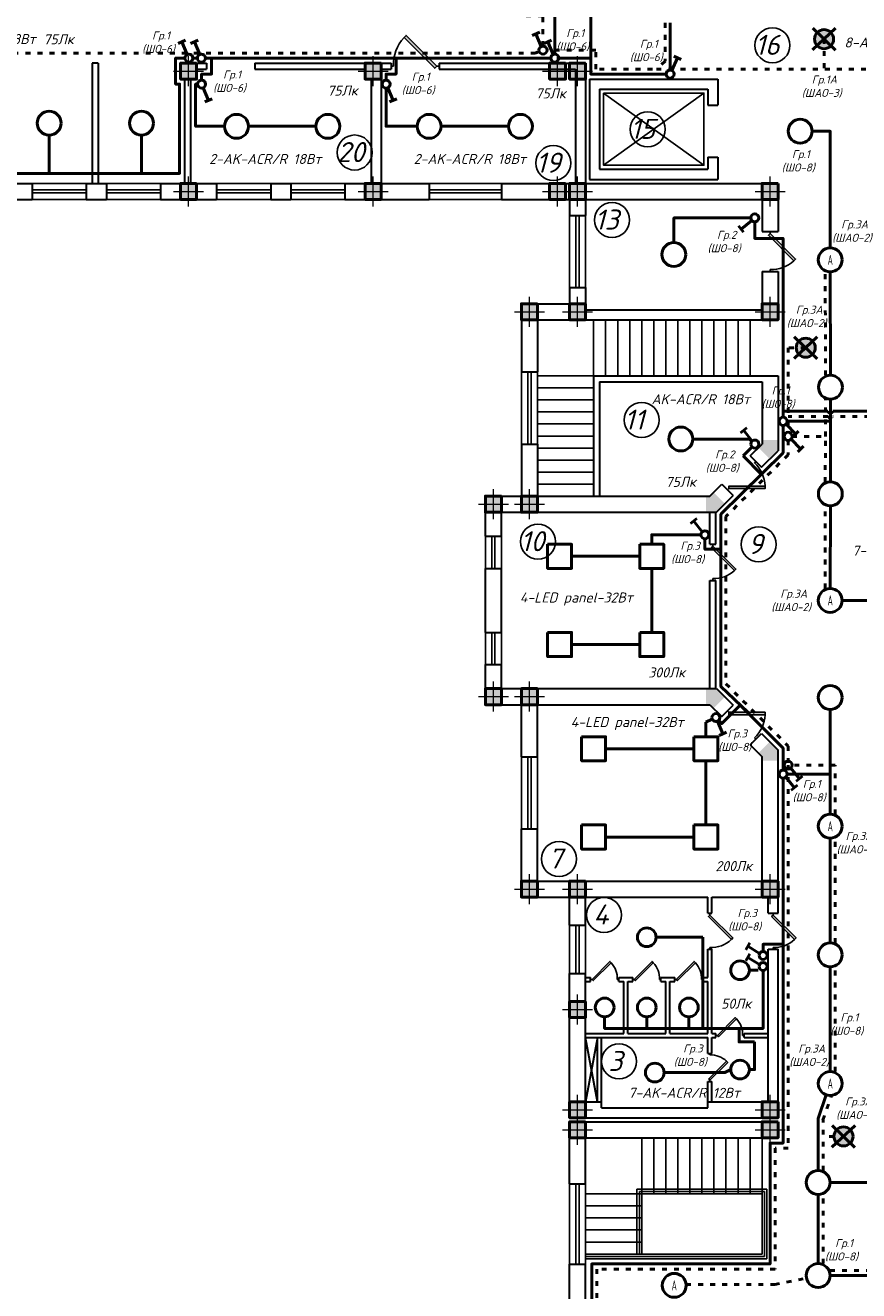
# Model space of a CAD drawing. Header units: millimetres. Extents: x 473009 to 2502882, y 456217 to 1153743.
# Tile 84 of 124: x 1840008 to 1860787, y 484237 to 515792. Entities that reach past the tile are written whole.
import ezdxf

# ---------------------------------------------------------------- set-up
doc = ezdxf.new("R2010")
doc.units = ezdxf.units.MM
doc.linetypes.add('ACAD_ISO03W100', pattern=[30, 12, -18])
doc.layers.add('kolonn', color=7, linetype='Continuous')
for name, color, linetype, lineweight in [('STR. Колонна', 1, 'Continuous', 30), ('STR. Штамп.0', 7, 'Continuous', 20), ('штриховка', 52, 'Continuous', 9), ('ЭМ', 240, 'Continuous', 20)]:
    doc.layers.add(name, color=color, linetype=linetype, lineweight=lineweight)
doc.styles.add('SPDS', font='spds.shx', dxfattribs={"width": 0.8, "height": 250})
doc.styles.add('SPDS1', font='spds.shx', dxfattribs={"width": 0.8})
doc.styles.get("Standard").update_dxf_attribs({"font": 'isocpeui.ttf'})
doc.styles.add('ГОСТ 300', font='isocpeui.ttf', dxfattribs={"height": 250})

# ---------------------------------------------------------------- blocks, each defined once
blk = doc.blocks.new('jfgjhsdf')
blk.add_hatch(color=1).paths.add_polyline_path([(-593, 731), (-637, 687), (0, 50), (44, 94)])
at = {"color": 1}
for p, q in [((0, 1000), (0, 950)), ((0, 50), (0, 0))]:
    blk.add_line(p, q, dxfattribs=at)
blk.add_lwpolyline([(0, 50), (-637, 687), (-593, 731), (44, 94), (0, 50)], dxfattribs=at)
blk.add_arc((-33, 130), 821, 87.662, 132.9147, dxfattribs=at)
blk = doc.blocks.new('ghsdd')
at = {"ltscale": 50}
h = blk.add_hatch(color=256, dxfattribs=at)
h.paths.add_polyline_path([(0, 200), (-200, 200), (-200, 0), (0, 0)])
h.paths.add_polyline_path([(200, 0), (200, 200), (0, 200), (0, 0)])
h.paths.add_polyline_path([(0, 0), (-200, 0), (-200, -200), (0, -200)])
h.paths.add_polyline_path([(0, 0), (0, -200), (200, -200), (200, 0)])
at = {"lineweight": 0}
for p, q in [((0, -374), (0, 374)), ((-374, 0), (374, 0))]:
    blk.add_line(p, q, dxfattribs=at)
at = {"lineweight": 50, "ltscale": 50}
blk.add_lwpolyline([(200, 200), (200, -200), (-200, -200), (-200, 200), (200, 200)], dxfattribs=at)
blk = doc.blocks.new('*U5')
at = {"layer": 'ЭМ', "color": 1, "lineweight": 50}
for p, q in [((-304, 334), (-131, 434)), ((-47, 88), (-218, 384))]:
    blk.add_line(p, q, dxfattribs=at)
blk.add_circle((0, 0), 100, dxfattribs=at)

msp = doc.modelspace()

# ---------------------------------------------------------------- hatches: boundary and pattern name
at = {"layer": 'kolonn'}
h = msp.add_hatch(color=256, dxfattribs=at)
h.paths.add_polyline_path([(1858378.4, 505450.9), (1858378.4, 505350.9), (1858286.9, 505259.5), (1858569.8, 504976.7), (1858778.4, 505185.2), (1858778.4, 505450.9)])
h.paths.add_polyline_path([(1861586.9, 504976.7), (1861869.8, 505259.5), (1861778.4, 505350.9), (1861778.4, 505450.9), (1861378.4, 505450.9), (1861378.4, 505185.2)])
h.paths.add_polyline_path([(1863178.4, 504050.9), (1863078.4, 504050.9), (1862986.9, 504142.3), (1862704.1, 503859.5), (1862912.7, 503650.9), (1863178.4, 503650.9)])
h.paths.add_polyline_path([(1863178.4, 499250.9), (1862912.7, 499250.9), (1862704.1, 499042.3), (1862986.9, 498759.5), (1863078.4, 498850.9), (1863178.4, 498850.9)])
h.paths.add_polyline_path([(1861778.4, 497450.9), (1861778.4, 497550.9), (1861869.8, 497642.3), (1861586.9, 497925.2), (1861378.4, 497716.6), (1861378.4, 497450.9)])
h.paths.add_polyline_path([(1858286.9, 497642.3), (1858378.4, 497550.9), (1858378.4, 497450.9), (1858778.4, 497450.9), (1858778.4, 497716.6), (1858569.8, 497925.2)])
h.paths.add_polyline_path([(1856978.4, 498850.9), (1857078.4, 498850.9), (1857169.8, 498759.5), (1857452.6, 499042.3), (1857244, 499250.9), (1856978.4, 499250.9)])
h.paths.add_polyline_path([(1857169.8, 504142.3), (1857078.4, 504050.9), (1856978.4, 504050.9), (1856978.4, 503650.9), (1857244, 503650.9), (1857452.6, 503859.5)])
at = {"layer": 'штриховка', "lineweight": 50}
h = msp.add_hatch(color=3, dxfattribs=at)
h.dxf.hatch_style = 1
h.paths.add_polyline_path([(1859924, 515447.3), (1859753.1, 515612.8, 0.1947785), (1859686.1, 515447.3, 0.2030528), (1859758.5, 515276.4)])
h.paths.add_polyline_path([(1860089.6, 515618.2, 0.4142136), (1859753.1, 515612.8), (1859924, 515447.3)])
h.paths.add_polyline_path([(1860162, 515447.3, 0.2030528), (1860089.6, 515618.2), (1859924, 515447.3), (1860094.9, 515281.7, 0.1947785)])
h.paths.add_polyline_path([(1859924, 515447.3), (1859758.5, 515276.4, 0.4142136), (1860094.9, 515281.7)])
h = msp.add_hatch(color=3, dxfattribs=at)
h.dxf.hatch_style = 1
h.paths.add_polyline_path([(1859466.4, 507752.7), (1859295.5, 507918.2, 0.1947785), (1859228.4, 507752.7, 0.2030528), (1859300.8, 507581.8)])
h.paths.add_polyline_path([(1859631.9, 507923.5, 0.4142136), (1859295.5, 507918.2), (1859466.4, 507752.7)])
h.paths.add_polyline_path([(1859704.3, 507752.7, 0.2030528), (1859631.9, 507923.5), (1859466.4, 507752.7), (1859637.3, 507587.1, 0.1947785)])
h.paths.add_polyline_path([(1859466.4, 507752.7), (1859300.8, 507581.8, 0.4142136), (1859637.3, 507587.1)])
h = msp.add_hatch(color=3, dxfattribs=at)
h.dxf.hatch_style = 1
h.paths.add_polyline_path([(1860407.9, 488084.8), (1860237, 488250.4, 0.1947785), (1860170, 488084.8, 0.2030528), (1860242.4, 487913.9)])
h.paths.add_polyline_path([(1860573.5, 488255.7, 0.4142136), (1860237, 488250.4), (1860407.9, 488084.8)])
h.paths.add_polyline_path([(1860645.9, 488084.8, 0.2030528), (1860573.5, 488255.7), (1860407.9, 488084.8), (1860578.8, 487919.3, 0.1947785)])
h.paths.add_polyline_path([(1860407.9, 488084.8), (1860242.4, 487913.9, 0.4142136), (1860578.8, 487919.3)])

# ---------------------------------------------------------------- linework, layer by layer
at = {"lineweight": 30}
for p, q in [((1841828.4, 514850.9), (1841678.4, 514850.9)), ((1841678.4, 514850.9), (1841678.4, 511850.9)), ((1841828.4, 514850.9), (1841828.4, 511850.9)), ((1843878.4, 514850.9), (1844528.4, 514850.9)), ((1844278.4, 514700.9), (1844528.4, 514700.9)), ((1845728.4, 514850.9), (1849128.4, 514850.9)), ((1845728.4, 514700.9), (1848478.4, 514700.9)), ((1848878.4, 514700.9), (1849128.4, 514700.9)), ((1850328.4, 514850.9), (1853978.4, 514850.9)), ((1850328.4, 514700.9), (1853728.4, 514700.9)), ((1853578.4, 514850.9), (1853978.4, 514850.9)), ((1853728.4, 514700.9), (1853728.4, 511850.9)), ((1853978.4, 514850.9), (1853978.4, 511850.9)), ((1843978.4, 514450.9), (1843978.4, 511850.9)), ((1844128.4, 514450.9), (1844128.4, 511850.9)), ((1848628.4, 514450.9), (1848628.4, 511850.9)), ((1848878.4, 514450.9), (1848878.4, 511850.9)), ((1854078.4, 514450.9), (1854078.4, 511950.9)), ((1854078.4, 514450.9), (1857278.4, 514450.9)), ((1857278.4, 514450.9), (1857278.4, 513800.9)), ((1854328.4, 514200.9), (1854328.4, 512200.9)), ((1854328.4, 514200.9), (1857028.4, 514200.9)), ((1857028.4, 514200.9), (1857028.4, 513800.9)), ((1857028.4, 513800.9), (1857278.4, 513800.9)), ((1857028.4, 512500.9), (1857278.4, 512500.9)), ((1857028.4, 512500.9), (1857028.4, 512200.9)), ((1857278.4, 512500.9), (1857278.4, 511950.9)), ((1854328.4, 512200.9), (1857028.4, 512200.9)), ((1838778.4, 511850.9), (1840178.4, 511850.9)), ((1840178.4, 511850.9), (1840178.4, 511450.9)), ((1841528.4, 511850.9), (1841528.4, 511450.9)), ((1841528.4, 511850.9), (1842028.4, 511850.9)), ((1842028.4, 511850.9), (1842028.4, 511450.9)), ((1843378.4, 511850.9), (1843378.4, 511450.9)), ((1843378.4, 511850.9), (1844778.4, 511850.9)), ((1844778.4, 511850.9), (1844778.4, 511450.9)), ((1846128.4, 511850.9), (1846128.4, 511450.9)), ((1846128.4, 511850.9), (1846628.4, 511850.9)), ((1846628.4, 511850.9), (1846628.4, 511450.9)), ((1847978.4, 511850.9), (1847978.4, 511450.9)), ((1847978.4, 511850.9), (1848628.4, 511850.9)), ((1848878.4, 511850.9), (1850078.4, 511850.9)), ((1850078.4, 511850.9), (1850078.4, 511450.9)), ((1851878.4, 511850.9), (1851878.4, 511450.9)), ((1851878.4, 511850.9), (1853728.4, 511850.9)), ((1853478.4, 511850.9), (1853478.4, 511450.9)), ((1853578.4, 511850.9), (1853578.4, 511050.9)), ((1853978.4, 511850.9), (1858778.4, 511850.9)), ((1854078.4, 511950.9), (1857278.4, 511950.9)), ((1858778.4, 511850.9), (1858778.4, 510650.9)), ((1838778.4, 511450.9), (1840178.4, 511450.9)), ((1841528.4, 511450.9), (1842028.4, 511450.9)), ((1843378.4, 511450.9), (1844778.4, 511450.9)), ((1846128.4, 511450.9), (1846628.4, 511450.9)), ((1847978.4, 511450.9), (1850078.4, 511450.9)), ((1851878.4, 511450.9), (1853578.4, 511450.9)), ((1853978.4, 511450.9), (1858378.4, 511450.9)), ((1853978.4, 511450.9), (1853978.4, 511050.9)), ((1858378.4, 511450.9), (1858378.4, 510650.9)), ((1853578.4, 511050.9), (1853978.4, 511050.9)), ((1858378.4, 510650.9), (1858778.4, 510650.9)), ((1858378.4, 509650.9), (1858778.4, 509650.9)), ((1858378.4, 509650.9), (1858378.4, 508700.9)), ((1858778.4, 509650.9), (1858778.4, 508450.9)), ((1853578.4, 509250.9), (1853578.4, 508850.9)), ((1853578.4, 509250.9), (1853978.4, 509250.9)), ((1853978.4, 509250.9), (1853978.4, 508700.9)), ((1852378.4, 508850.9), (1852378.4, 507150.9)), ((1852378.4, 508850.9), (1853578.4, 508850.9)), ((1853978.4, 508700.9), (1858378.4, 508700.9)), ((1852778.4, 508450.9), (1852778.4, 507150.9)), ((1852778.4, 508450.9), (1858778.4, 508450.9)), ((1852378.4, 507150.9), (1852778.4, 507150.9)), ((1854178.4, 507050.9), (1854178.4, 504050.9)), ((1854178.4, 507050.9), (1858778.4, 507050.9)), ((1854328.4, 506900.9), (1854328.4, 504050.9)), ((1854328.4, 506900.9), (1858378.4, 506900.9)), ((1858378.4, 506900.9), (1858378.4, 505350.9)), ((1858778.4, 507050.9), (1858778.4, 505185.2)), ((1852378.4, 505350.9), (1852378.4, 504050.9)), ((1852378.4, 505350.9), (1852778.4, 505350.9)), ((1852778.4, 505350.9), (1852778.4, 504050.9)), ((1858081.9, 505054.5), (1858378.4, 505350.9)), ((1858081.9, 505054.5), (1858364.8, 504771.6)), ((1858364.8, 504771.6), (1858778.4, 505185.2)), ((1857078.4, 504050.9), (1857374.8, 504347.4)), ((1857374.8, 504347.4), (1857657.7, 504064.5)), ((1851478.4, 504050.9), (1852378.4, 504050.9)), ((1851478.4, 503050.9), (1851478.4, 504050.9)), ((1852778.4, 504050.9), (1857078.4, 504050.9)), ((1857244, 503650.9), (1857657.7, 504064.5)), ((1851878.4, 503650.9), (1857244, 503650.9)), ((1851878.4, 503050.9), (1851878.4, 503650.9)), ((1857078.4, 502850.9), (1857078.4, 503650.9)), ((1857228.4, 502850.9), (1857228.4, 503650.9)), ((1851478.4, 503050.9), (1851878.4, 503050.9)), ((1857078.4, 502850.9), (1857228.4, 502850.9)), ((1851478.4, 502250.9), (1851878.4, 502250.9)), ((1851478.4, 500650.9), (1851478.4, 502250.9)), ((1851878.4, 500650.9), (1851878.4, 502250.9)), ((1857078.4, 499250.9), (1857078.4, 501950.9)), ((1857078.4, 501950.9), (1857228.4, 501950.9)), ((1857228.4, 499250.9), (1857228.4, 501950.9)), ((1851478.4, 500650.9), (1851878.4, 500650.9)), ((1851478.4, 498850.9), (1851478.4, 499850.9)), ((1851478.4, 499850.9), (1851878.4, 499850.9)), ((1851878.4, 499250.9), (1851878.4, 499850.9)), ((1851878.4, 499250.9), (1857244, 499250.9)), ((1857244, 499250.9), (1857657.7, 498837.3)), ((1851478.4, 498850.9), (1852378.4, 498850.9)), ((1852378.4, 497550.9), (1852378.4, 498850.9)), ((1852778.4, 497550.9), (1852778.4, 498850.9)), ((1852778.4, 498850.9), (1857078.4, 498850.9)), ((1857078.4, 498850.9), (1857374.8, 498554.5)), ((1857374.8, 498554.5), (1857657.7, 498837.3)), ((1858081.9, 497847.4), (1858364.8, 498130.2)), ((1858364.8, 498130.2), (1858778.4, 497716.6)), ((1858081.9, 497847.4), (1858378.4, 497550.9)), ((1858778.4, 493650.9), (1858778.4, 497716.6)), ((1852378.4, 497550.9), (1852778.4, 497550.9)), ((1858378.4, 494450.9), (1858378.4, 497550.9)), ((1852378.4, 494050.9), (1852378.4, 495750.9)), ((1852378.4, 495750.9), (1852778.4, 495750.9)), ((1852778.4, 494450.9), (1852778.4, 495750.9)), ((1852778.4, 494450.9), (1858378.4, 494450.9)), ((1852378.4, 494050.9), (1853578.4, 494050.9)), ((1853578.4, 493350.9), (1853578.4, 494050.9)), ((1853978.4, 493350.9), (1853978.4, 494050.9)), ((1853978.4, 494050.9), (1857028.4, 494050.9)), ((1857028.4, 493650.9), (1857028.4, 494050.9)), ((1857128.4, 493650.9), (1857128.4, 494050.9)), ((1857128.4, 494050.9), (1858528.4, 494050.9)), ((1858528.4, 493650.9), (1858528.4, 494050.9)), ((1857028.4, 493650.9), (1857128.4, 493650.9)), ((1858528.4, 493650.9), (1858778.4, 493650.9)), ((1853578.4, 493350.9), (1853978.4, 493350.9)), ((1857028.4, 492750.9), (1857128.4, 492750.9)), ((1857028.4, 492050.9), (1857028.4, 492750.9)), ((1857128.4, 490650.9), (1857128.4, 492750.9)), ((1858528.4, 488950.9), (1858528.4, 492750.9)), ((1858528.4, 492750.9), (1858778.4, 492750.9)), ((1858778.4, 488550.9), (1858778.4, 492750.9)), ((1853578.4, 492150.9), (1853978.4, 492150.9)), ((1853578.4, 488550.9), (1853578.4, 492150.9)), ((1853978.4, 488950.9), (1853978.4, 492150.9)), ((1853978.4, 492050.9), (1854103.4, 492050.9)), ((1853978.4, 491950.9), (1854103.4, 491950.9)), ((1854103.4, 491950.9), (1854103.4, 492050.9)), ((1854803.4, 491950.9), (1854803.4, 492050.9)), ((1854803.4, 492050.9), (1855153.4, 492050.9)), ((1854803.4, 491950.9), (1854928.4, 491950.9)), ((1854928.4, 490650.9), (1854928.4, 491950.9)), ((1855028.4, 490650.9), (1855028.4, 491950.9)), ((1855028.4, 491950.9), (1855153.4, 491950.9)), ((1855153.4, 491950.9), (1855153.4, 492050.9)), ((1855853.4, 491950.9), (1855853.4, 492050.9)), ((1855853.4, 492050.9), (1856203.4, 492050.9)), ((1855853.4, 491950.9), (1855978.4, 491950.9)), ((1855978.4, 490650.9), (1855978.4, 491950.9)), ((1856078.4, 490650.9), (1856078.4, 491950.9)), ((1856078.4, 491950.9), (1856203.4, 491950.9)), ((1856203.4, 491950.9), (1856203.4, 492050.9)), ((1856903.4, 491950.9), (1856903.4, 492050.9)), ((1856903.4, 492050.9), (1857028.4, 492050.9)), ((1856903.4, 491950.9), (1857028.4, 491950.9)), ((1857028.4, 490650.9), (1857028.4, 491950.9)), ((1853978.4, 490650.9), (1854928.4, 490650.9)), ((1853978.4, 490550.9), (1857028.4, 490550.9)), ((1854278.4, 490550.9), (1853978.4, 488950.9)), ((1854278.4, 488950.9), (1853978.4, 490550.9)), ((1854278.4, 488950.9), (1854278.4, 490550.9)), ((1854378.4, 488800.9), (1854378.4, 490550.9)), ((1855028.4, 490650.9), (1855978.4, 490650.9)), ((1856078.4, 490650.9), (1857028.4, 490650.9)), ((1857028.4, 490150.9), (1857028.4, 490550.9)), ((1857128.4, 490650.9), (1857228.4, 490650.9)), ((1857128.4, 490550.9), (1857228.4, 490550.9)), ((1857128.4, 490150.9), (1857128.4, 490550.9)), ((1857228.4, 490550.9), (1857228.4, 490650.9)), ((1857928.4, 490550.9), (1857928.4, 490650.9)), ((1857928.4, 490650.9), (1858528.4, 490650.9)), ((1857928.4, 490550.9), (1858528.4, 490550.9)), ((1857028.4, 490150.9), (1857128.4, 490150.9)), ((1857028.4, 488800.9), (1857028.4, 489450.9)), ((1857028.4, 489450.9), (1857128.4, 489450.9)), ((1857128.4, 488950.9), (1857128.4, 489450.9)), ((1853978.4, 488950.9), (1854378.4, 488950.9)), ((1854378.4, 488800.9), (1857028.4, 488800.9)), ((1857028.4, 488950.9), (1858528.4, 488950.9)), ((1853578.4, 488550.9), (1858778.4, 488550.9)), ((1853578.4, 488450.9), (1858778.4, 488450.9)), ((1853578.4, 486900.9), (1853578.4, 488450.9)), ((1858778.4, 488050.9), (1858778.4, 488450.9)), ((1853978.4, 488050.9), (1858778.4, 488050.9)), ((1853978.4, 486900.9), (1853978.4, 488050.9)), ((1853578.4, 486900.9), (1853978.4, 486900.9)), ((1853578.4, 475050.9), (1853578.4, 484900.9)), ((1853578.4, 484900.9), (1853978.4, 484900.9)), ((1853978.4, 483500.9), (1853978.4, 484900.9))]:
    msp.add_line(p, q, dxfattribs=at)
for p, q in [((1856928.4, 514100.9), (1854428.4, 512300.9)), ((1854428.4, 514100.9), (1856928.4, 512300.9)), ((1854178.4, 507050.9), (1854178.4, 508450.9)), ((1854478.4, 507050.9), (1854478.4, 508450.9)), ((1854778.4, 507050.9), (1854778.4, 508450.9)), ((1855078.4, 507050.9), (1855078.4, 508450.9)), ((1855378.4, 507050.9), (1855378.4, 508450.9)), ((1855678.4, 507050.9), (1855678.4, 508450.9)), ((1855978.4, 507050.9), (1855978.4, 508450.9)), ((1856278.4, 507050.9), (1856278.4, 508450.9)), ((1856578.4, 507050.9), (1856578.4, 508450.9)), ((1856878.4, 507050.9), (1856878.4, 508450.9)), ((1857178.4, 507050.9), (1857178.4, 508450.9)), ((1857478.4, 507050.9), (1857478.4, 508450.9)), ((1857778.4, 507050.9), (1857778.4, 508450.9)), ((1858078.4, 507050.9), (1858078.4, 508450.9)), ((1854178.4, 507050.9), (1852778.4, 507050.9)), ((1854178.4, 506750.9), (1852778.4, 506750.9)), ((1854178.4, 506450.9), (1852778.4, 506450.9)), ((1854178.4, 506150.9), (1852778.4, 506150.9)), ((1854178.4, 505850.9), (1852778.4, 505850.9)), ((1854178.4, 505550.9), (1852778.4, 505550.9)), ((1854178.4, 505250.9), (1852778.4, 505250.9)), ((1854178.4, 504950.9), (1852778.4, 504950.9)), ((1854178.4, 504650.9), (1852778.4, 504650.9)), ((1854178.4, 504350.9), (1852778.4, 504350.9)), ((1855378.4, 485150.9), (1855378.4, 488050.9)), ((1855678.4, 486650.9), (1855678.4, 488050.9)), ((1855978.4, 486650.9), (1855978.4, 488050.9)), ((1856278.4, 486650.9), (1856278.4, 488050.9)), ((1856578.4, 486650.9), (1856578.4, 488050.9)), ((1856878.4, 486650.9), (1856878.4, 488050.9)), ((1857178.4, 486650.9), (1857178.4, 488050.9)), ((1857478.4, 486650.9), (1857478.4, 488050.9)), ((1857778.4, 486650.9), (1857778.4, 488050.9)), ((1858078.4, 486650.9), (1858078.4, 488050.9)), ((1858378.4, 485150.9), (1858378.4, 488050.9)), ((1858378.4, 488050.9), (1858378.4, 485150.9)), ((1853978.4, 486650.9), (1858378.4, 486650.9)), ((1853978.4, 486350.9), (1855378.4, 486350.9)), ((1853978.4, 486050.9), (1855378.4, 486050.9)), ((1853978.4, 485750.9), (1855378.4, 485750.9)), ((1853978.4, 485450.9), (1855378.4, 485450.9)), ((1853978.4, 485150.9), (1858378.4, 485150.9))]:
    msp.add_line(p, q)
at = {"color": 1}
for p, q in [((1840178.4, 511850.9), (1841528.4, 511850.9)), ((1843378.4, 511850.9), (1842028.4, 511850.9)), ((1844778.4, 511850.9), (1846128.4, 511850.9)), ((1847978.4, 511850.9), (1846628.4, 511850.9)), ((1850078.4, 511850.9), (1851878.4, 511850.9)), ((1840178.4, 511690.9), (1841528.4, 511690.9)), ((1841528.4, 511610.9), (1840178.4, 511610.9)), ((1843378.4, 511690.9), (1842028.4, 511690.9)), ((1842028.4, 511610.9), (1843378.4, 511610.9)), ((1844778.4, 511690.9), (1846128.4, 511690.9)), ((1846128.4, 511610.9), (1844778.4, 511610.9)), ((1847978.4, 511690.9), (1846628.4, 511690.9)), ((1846628.4, 511610.9), (1847978.4, 511610.9)), ((1850078.4, 511690.9), (1851878.4, 511690.9)), ((1851878.4, 511610.9), (1850078.4, 511610.9)), ((1841528.4, 511450.9), (1840178.4, 511450.9)), ((1842028.4, 511450.9), (1843378.4, 511450.9)), ((1846128.4, 511450.9), (1844778.4, 511450.9)), ((1846628.4, 511450.9), (1847978.4, 511450.9)), ((1851878.4, 511450.9), (1850078.4, 511450.9)), ((1853578.4, 511050.9), (1853578.4, 509250.9)), ((1853738.4, 511050.9), (1853738.4, 509250.9)), ((1853818.4, 509250.9), (1853818.4, 511050.9)), ((1853978.4, 509250.9), (1853978.4, 511050.9)), ((1852378.4, 507150.9), (1852378.4, 505350.9)), ((1852538.4, 507150.9), (1852538.4, 505350.9)), ((1852618.4, 505350.9), (1852618.4, 507150.9)), ((1852778.4, 505350.9), (1852778.4, 507150.9)), ((1851478.4, 502250.9), (1851478.4, 503050.9)), ((1851638.4, 502250.9), (1851638.4, 503050.9)), ((1851718.4, 503050.9), (1851718.4, 502250.9)), ((1851878.4, 503050.9), (1851878.4, 502250.9)), ((1851478.4, 500650.9), (1851478.4, 499850.9)), ((1851638.4, 500650.9), (1851638.4, 499850.9)), ((1851718.4, 499850.9), (1851718.4, 500650.9)), ((1851878.4, 499850.9), (1851878.4, 500650.9)), ((1852378.4, 495750.9), (1852378.4, 497550.9)), ((1852538.4, 495750.9), (1852538.4, 497550.9)), ((1852618.4, 497550.9), (1852618.4, 495750.9)), ((1852778.4, 497550.9), (1852778.4, 495750.9)), ((1853578.4, 492150.9), (1853578.4, 493350.9)), ((1853738.4, 492150.9), (1853738.4, 493350.9)), ((1853818.4, 493350.9), (1853818.4, 492150.9)), ((1853978.4, 493350.9), (1853978.4, 492150.9)), ((1853578.4, 486900.9), (1853578.4, 484900.9)), ((1853738.4, 486900.9), (1853738.4, 484900.9)), ((1853818.4, 484900.9), (1853818.4, 486900.9)), ((1853978.4, 484900.9), (1853978.4, 486900.9)), ((1855258.4, 485150.9), (1855258.4, 486770.9)), ((1855258.4, 486770.9), (1858498.4, 486770.9)), ((1855318.4, 485150.9), (1855318.4, 486710.9)), ((1855318.4, 486710.9), (1858438.4, 486710.9)), ((1858438.4, 485090.9), (1858438.4, 486710.9)), ((1858498.4, 485030.9), (1858498.4, 486770.9)), ((1853978.4, 485090.9), (1858438.4, 485090.9)), ((1853978.4, 485030.9), (1858498.4, 485030.9))]:
    msp.add_line(p, q, dxfattribs=at)
at = {"color": 1, "lineweight": 50}
for p, q in [((1858129.7, 505280.3), (1857904.2, 505055.5)), ((1857904.2, 505055.5), (1858364.8, 504594.9))]:
    msp.add_line(p, q, dxfattribs=at)
for points in [[(1855913.8, 520075.9), (1854104.5, 520075.9), (1854104.5, 514975.9)], [(1853210.7, 515075.9), (1853210.7, 516150.9), (1852392, 516150.9)], [(1856086.2, 515852.9), (1856086.2, 514675.9)], [(1860212.8, 515717.5), (1859635.3, 515177.1)], [(1859640, 515722.4), (1860208.1, 515172.1)], [(1826803.4, 513052.9), (1826803.4, 512100.9), (1843853.4, 512100.9), (1843853.4, 514325.9), (1843753.4, 514325.9), (1843753.4, 514975.9), (1843988.2, 514975.9)], [(1844188.2, 514975.9), (1844297.5, 514975.9)], [(1844188.2, 514975.9), (1844297.5, 514975.9)], [(1844403.4, 514425.9), (1844403.4, 514575.9), (1844653.4, 514575.9), (1844653.4, 514975.9)], [(1844497.5, 514975.9), (1853110.7, 514975.9)], [(1849003.4, 514425.9), (1849003.4, 514575.9), (1849253.4, 514575.9), (1849253.4, 514975.9)], [(1855986.2, 514575.9), (1854104.5, 514575.9), (1854104.5, 514975.9), (1853979.5, 514975.9), (1853310.7, 514975.9)], [(1844977.3, 513273.2), (1844253.4, 513273.2), (1844253.4, 514325.9), (1844303.4, 514325.9)], [(1849777.3, 513273.2), (1849003.4, 513273.2), (1849003.4, 514225.9)], [(1847254.3, 513273.2), (1845573.3, 513273.2)], [(1852054.3, 513273.2), (1850373.3, 513273.2)], [(1859626.4, 513150.9), (1860078.4, 513150.9), (1860078.4, 510240.7)], [(1840603.4, 513052.9), (1840603.4, 512100.9)], [(1842903.4, 513052.9), (1842903.4, 512100.9)], [(1856178.4, 510373.9), (1856178.4, 510991.2), (1858095.3, 510991.2)], [(1860018.7, 506166.3), (1858903.4, 506166.3), (1858903.4, 510478.2), (1858195.3, 510478.2), (1858195.3, 510891.2)], [(1860083.4, 507064.5), (1860078.9, 509644.7)], [(1859755.1, 508022.9), (1859177.6, 507482.5)], [(1859182.3, 508027.8), (1859750.4, 507477.5)], [(1860080.3, 504406.7), (1860081.3, 506468.5)], [(1858903.4, 506166.3), (1858903.4, 506016.9)], [(1867190.2, 503497.4), (1862808, 503497.4), (1861178.1, 505134), (1861178.1, 506166.3), (1860143.6, 506166.3)], [(1860081, 505916.9), (1859003.4, 505916.9)], [(1858903.4, 505816.9), (1858903.4, 505133.1), (1857353.4, 503598.8), (1857353.4, 499304.1), (1858021.3, 498660.5)], [(1856651.4, 505475.9), (1858048.5, 505475.9)], [(1858123.3, 505414.4), (1858048.5, 505475.9)], [(1860078.4, 501748.9), (1860080.3, 503810.7)], [(1855628.4, 502850.9), (1855628.4, 503087.9), (1856853.4, 503087.9)], [(1856953.4, 502987.9), (1856953.4, 502725.9), (1857353.4, 502725.9), (1857353.4, 503130.8)], [(1853028.4, 502850.9), (1853028.4, 502250.9), (1853628.4, 502250.9), (1853628.4, 502850.9), (1853028.4, 502850.9)], [(1855328.4, 502850.9), (1855328.4, 502250.9), (1855928.4, 502250.9), (1855928.4, 502850.9), (1855328.4, 502850.9)], [(1855328.4, 502550.9), (1853628.4, 502550.9)], [(1855628.4, 500650.9), (1855628.4, 502250.9)], [(1860376.4, 501450.9), (1862614.7, 501450.9)], [(1853028.4, 500650.9), (1853028.4, 500050.9), (1853628.4, 500050.9), (1853628.4, 500650.9), (1853028.4, 500650.9)], [(1855328.4, 500650.9), (1855328.4, 500050.9), (1855928.4, 500050.9), (1855928.4, 500650.9), (1855328.4, 500650.9)], [(1855328.4, 500350.9), (1853628.4, 500350.9)], [(1858903.4, 497219.4), (1858903.4, 497768.4), (1857834.4, 498837.3), (1857374.8, 498377.7), (1857296.2, 498456.3)], [(1860078.4, 496118.7), (1860078.4, 498732.2)], [(1857137, 498486.7), (1856978.4, 498412.5)], [(1856978.4, 498050.9), (1856978.4, 498412.5)], [(1853878.4, 498050.9), (1853878.4, 497450.9), (1854478.4, 497450.9), (1854478.4, 498050.9), (1853878.4, 498050.9)], [(1856678.4, 498050.9), (1856678.4, 497450.9), (1857278.4, 497450.9), (1857278.4, 498050.9), (1856678.4, 498050.9)], [(1854478.4, 497750.9), (1856678.4, 497750.9)], [(1856978.4, 495850.9), (1856978.4, 497450.9)], [(1858903.4, 497019.4), (1858903.4, 492875.9), (1858403.4, 492875.9), (1858403.4, 492699.3)], [(1860078.4, 497119.4), (1859003.4, 497119.4)], [(1853878.4, 495850.9), (1853878.4, 495250.9), (1854478.4, 495250.9), (1854478.4, 495850.9), (1853878.4, 495850.9)], [(1856678.4, 495850.9), (1856678.4, 495250.9), (1857278.4, 495250.9), (1857278.4, 495850.9), (1856678.4, 495850.9)], [(1854478.4, 495550.9), (1856678.4, 495550.9)], [(1860078.4, 492909.1), (1860078.4, 495522.7)], [(1854453.4, 491067.8), (1854453.4, 490775.9), (1856903.4, 490775.9), (1856903.4, 493050.9)], [(1855736.5, 493050.9), (1856903.4, 493050.9)], [(1858903.4, 492875.9), (1858903.4, 487917.5), (1858578.4, 487917.5), (1858578.4, 484903.3), (1854132.2, 484903.3), (1854132.2, 483625.9), (1855553.4, 483625.9), (1855553.4, 483125.9), (1855334.4, 483125.9)], [(1860078.4, 489699.5), (1860078.4, 492313.1)], [(1858403.4, 492222), (1858403.4, 490775.9), (1857803.4, 490775.9), (1857803.4, 490439.8), (1858189.5, 490439.8)], [(1858061.5, 492228.1), (1858279.9, 492228.1)], [(1855503.4, 491067.8), (1855503.4, 490775.9)], [(1856553.4, 491067.8), (1856553.4, 490775.9)], [(1857803.4, 490775.9), (1856903.4, 490775.9)], [(1858061.5, 489750.9), (1858189.5, 489750.9), (1858189.5, 490439.8)], [(1857595.3, 489750.9), (1857447.3, 489675.9), (1855936.5, 489675.9)], [(1859775.6, 488532.1), (1859980.4, 489120.1)], [(1859775.6, 487232.6), (1859775.6, 488532.1)], [(1860696.7, 488355), (1860119.2, 487814.6)], [(1860123.9, 488360), (1860692, 487809.7)], [(1860073.6, 486934.5), (1861855.7, 486934.6)], [(1859775.6, 484912.3), (1859775.6, 486636.6)], [(1860073.6, 484614.3), (1861855.7, 484614.3)]]:
    msp.add_lwpolyline(points, dxfattribs=at)
at = {"color": 3, "linetype": 'ACAD_ISO03W100', "lineweight": 50, "ltscale": 10}
for points in [[(1852915.8, 515274.2), (1852915.8, 516025.9), (1852392, 516025.9)], [(1855961.2, 515852.9), (1855961.2, 514894.1), (1855819.7, 514767.6)], [(1859924, 515447.3), (1859924, 514700.9)], [(1824713.4, 515100.9), (1852722.5, 515100.9)], [(1852722.5, 515100.9), (1852822.3, 515138.7)], [(1855645.2, 514700.9), (1854229.5, 514700.9), (1854229.5, 515174.2), (1853015.8, 515174.2)], [(1855745.2, 514700.9), (1861028.4, 514700.9), (1861028.4, 515100.9), (1866055.8, 515100.9), (1866055.8, 515100.9), (1866180.8, 515100.9)], [(1859958.4, 507064.2), (1859953.9, 509644.5)], [(1859466.4, 507752.7), (1859028.4, 507752.7), (1859028.4, 505635)], [(1859128.4, 505542.4), (1859955.9, 505542), (1859956.3, 506468.5)], [(1860018.7, 506041.3), (1859028.4, 506041.3)], [(1865910.5, 503252.9), (1865684, 503372.4), (1862756.1, 503372.4), (1861053.1, 505082.3), (1861053.1, 506041.3), (1860143.6, 506041.3)], [(1859955.3, 504406.7), (1859955.9, 505542)], [(1859028.4, 505442.5), (1859028.4, 505080.9), (1857478.4, 503546.6), (1857478.4, 499370.2), (1859028.4, 497820.2), (1859028.4, 497219.4)], [(1859953.4, 501749), (1859955.3, 503810.8)], [(1860203.4, 496118.7), (1860203.4, 497344.4), (1859028.4, 497344.4), (1859028.4, 487792.5), (1858703.4, 487792.5), (1858703.4, 484778.3), (1854257.2, 484778.3), (1854257.2, 483750.9), (1855678.4, 483750.9), (1855678.4, 483000.9), (1854692.1, 483000.9)], [(1860203.4, 492909.1), (1860203.4, 495522.7)], [(1860203.4, 489699.5), (1860203.4, 492313.1)], [(1859893.6, 488491), (1860098.4, 489079)], [(1859900.6, 487232.6), (1859900.6, 488532.1)], [(1860170, 488084.8), (1859900.6, 488084.8)], [(1859900.6, 484912.3), (1859900.6, 486636.6)], [(1860073.6, 484739.3), (1861855.7, 484739.3)], [(1856486, 484390.6), (1858696.7, 484390.6)], [(1858696.7, 484390.6), (1859485.1, 484547.9)]]:
    msp.add_lwpolyline(points, dxfattribs=at)
at = {"lineweight": 30}
for points in [[(1844278.4, 514450.9), (1843878.4, 514450.9), (1843878.4, 514850.9), (1844278.4, 514850.9)], [(1848878.4, 514450.9), (1848478.4, 514450.9), (1848478.4, 514850.9), (1848878.4, 514850.9)], [(1853478.4, 514450.9), (1853078.4, 514450.9), (1853078.4, 514850.9), (1853478.4, 514850.9)], [(1853978.4, 514450.9), (1853578.4, 514450.9), (1853578.4, 514850.9), (1853978.4, 514850.9)]]:
    msp.add_lwpolyline(points, close=True, dxfattribs=at)
for points in [[(1844528.4, 514850.9), (1844528.4, 514700.9)], [(1845728.4, 514850.9), (1845728.4, 514700.9)], [(1849128.4, 514850.9), (1849128.4, 514700.9)], [(1850328.4, 514850.9), (1850328.4, 514700.9)]]:
    msp.add_lwpolyline(points, dxfattribs=at)
msp.add_lwpolyline([(1854428.4, 514100.9), (1856928.4, 514100.9), (1856928.4, 512300.9), (1854428.4, 512300.9)], close=True)
at = {"color": 1}
for centre in [(1858637.5, 515295), (1855528.7, 513199.6), (1848218.2, 512620.6), (1853176.3, 512356.3), (1854639.1, 510937.1), (1855376.7, 505949.7), (1852791.3, 502917.8), (1858295.9, 502848.3), (1853315.5, 495003.4), (1854435.9, 493608.5), (1854813.1, 489956)]:
    msp.add_circle(centre, 437, dxfattribs=at)
at = {"color": 1, "lineweight": 50}
for centre, radius in [((1859924, 515447.3), 237.9), ((1840603.4, 513350.9), 298), ((1842903.4, 513350.9), 298), ((1845275.3, 513273.2), 298), ((1847552.3, 513273.2), 298), ((1850075.3, 513273.2), 298), ((1852352.3, 513273.2), 298), ((1859328.4, 513150.9), 298), ((1856178.4, 510075.9), 298), ((1860078.4, 509942.7), 298), ((1859466.4, 507752.7), 237.9), ((1860082.3, 506766.5), 298), ((1856353.4, 505475.9), 298), ((1860080.3, 504108.7), 298), ((1860078.4, 501450.9), 298), ((1860078.4, 499030.2), 298), ((1860078.4, 495820.7), 298), ((1855503.4, 493050.9), 233.1), ((1860078.4, 492611.1), 298), ((1857828.4, 492228.1), 233.1), ((1854453.4, 491300.9), 233.1), ((1855503.4, 491300.9), 233.1), ((1856553.4, 491300.9), 233.1), ((1855703.4, 489675.9), 233.1), ((1857828.4, 489750.9), 233.1), ((1860078.4, 489401.5), 298), ((1860407.9, 488084.8), 237.9), ((1859775.6, 486934.6), 298), ((1859775.6, 484614.3), 298), ((1856188.7, 484370.4), 298)]:
    msp.add_circle(centre, radius, dxfattribs=at)
msp.add_arc((1860081.1, 506188.1), 66.2, 199.24638, 340.75362, dxfattribs=at)
at = {"color": 3, "linetype": 'ACAD_ISO03W100', "lineweight": 50, "ltscale": 10}
msp.add_arc((1860081.1, 506063.1), 66.2, 199.24638, 340.75362, dxfattribs=at)

# ---------------------------------------------------------------- block references
for p, xscale, yscale, zscale, rotation in [((1850328.4, 514775.9), -1.199999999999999, 1.199999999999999, 1.199999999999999, 90), ((1857153.4, 502850.9), 0.8999999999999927, 0.8999999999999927, 0.8999999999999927, 180), ((1857078.4, 493650.9), 0.8999999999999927, 0.8999999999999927, 0.8999999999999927, 180), ((1858653.4, 493650.9), 0.8999999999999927, 0.8999999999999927, 0.8999999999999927, 180), ((1854103.4, 492000.9), 0.6999999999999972, 0.6999999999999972, 0.6999999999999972, 270), ((1855153.4, 492000.9), 0.6999999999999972, 0.6999999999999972, 0.6999999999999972, 270), ((1856203.4, 492000.9), 0.6999999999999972, 0.6999999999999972, 0.6999999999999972, 270), ((1857228.4, 490600.9), 0.6999999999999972, 0.6999999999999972, 0.6999999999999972, 270)]:
    msp.add_blockref('jfgjhsdf', p, dxfattribs=dict(xscale=xscale, yscale=yscale, zscale=zscale, rotation=rotation))
for p, rotation in [((1858578.4, 510650.9), 180), ((1857516.2, 498695.9), 225.0000000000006)]:
    msp.add_blockref('jfgjhsdf', p, dxfattribs=dict(rotation=rotation))
at = {"xscale": -1, "rotation": 314.9999999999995}
msp.add_blockref('jfgjhsdf', (1857516.2, 504205.9), dxfattribs=at)
at = {"xscale": -0.6999999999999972, "yscale": 0.6999999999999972, "zscale": 0.6999999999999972}
msp.add_blockref('jfgjhsdf', (1857078.4, 489450.9), dxfattribs=at)
at = {"layer": 'kolonn'}
for p in [(1844078.4, 514650.9), (1848678.4, 514650.9), (1853278.4, 514650.9), (1853778.4, 514650.9), (1844078.4, 511650.9), (1848678.4, 511650.9), (1853278.4, 511650.9), (1853778.4, 511650.9), (1858578.4, 511650.9), (1852578.4, 508650.9), (1853778.4, 508650.9), (1858578.4, 508650.9), (1851678.4, 503850.9), (1852578.4, 503850.9), (1851678.4, 499050.9), (1852578.4, 499050.9), (1852578.4, 494250.9), (1853778.4, 494250.9), (1858578.4, 494250.9), (1853778.4, 491250.9), (1853778.4, 488750.9), (1858578.4, 488750.9), (1853778.4, 488250.9), (1858578.4, 488250.9)]:
    msp.add_blockref('ghsdd', p, dxfattribs=at)
at = {"layer": 'STR. Колонна', "lineweight": 50, "xscale": -1}
for p, rotation in [((1852915.8, 515174.2), 52.85431056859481), ((1844088.2, 514975.9), 52.85431056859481), ((1844397.5, 514975.9), 52.85431056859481), ((1853210.7, 514975.9), 52.85431056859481), ((1856086.2, 514575.9), 5.150672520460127), ((1844403.4, 514325.9), 232.8543105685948), ((1849003.4, 514325.9), 232.8543105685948), ((1858195.3, 510991.2), 159.0562288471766), ((1858903.4, 505916.9), 254.3264853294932), ((1858200.5, 505350.9), 69.05622884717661), ((1859028.4, 505542.5), 254.3264853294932), ((1856953.4, 503087.9), 69.05622884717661), ((1857227.5, 498529.1), 232.8543105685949), ((1859028.4, 497344.4), 249.0562288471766), ((1858903.4, 497119.4), 249.0562288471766), ((1858403.4, 492599.3), 88.68586790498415), ((1858403.4, 492322), 88.68586790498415)]:
    msp.add_blockref('*U5', p, dxfattribs=dict(at, rotation=rotation))

# ---------------------------------------------------------------- texts
at = {"color": 1}
for s, p in [('16', (1858201.8, 515055.4)), ('15', (1855093, 512960.1)), ('20', (1847782.5, 512381)), ('19', (1852740.6, 512116.7)), ('13', (1854203.4, 510697.6)), ('11', (1854941, 505710.1)), ('10', (1852355.6, 502678.3)), ('9', (1858029.5, 502608.8)), ('7', (1853049.1, 494763.8)), ('4', (1854169.5, 493368.9)), ('3', (1854546.7, 489716.4))]:
    msp.add_text(s, height=500, dxfattribs=at).set_placement(p)
at = {"width": 6377.27, "attachment_point": 5, "style": 'ГОСТ 300'}
for s, insert, char_height in [('17-AK-ACR/R 18Вт', (1838800, 515449.3), 250), (' Гр.1\\P(ШО-6)', (1843329.6, 515362.7), 200), (' Гр.1\\P(ШО-6)', (1853657.6, 515423.3), 200), (' Гр.1\\P(ШО-6)', (1855492.3, 515155), 200), ('8-AK-ACR/R 18Вт', (1861837.7, 515363.6), 250), (' Гр.1\\P(ШО-6)', (1845100.6, 514389.1), 200), (' Гр.1\\P(ШО-6)', (1849804.1, 514334.6), 200), (' Гр.1A\\P(ШAО-3)', (1859867, 514264.4), 200), ('2-AK-ACR/R 18Вт', (1845990.5, 512459.2), 250), ('2-AK-ACR/R 18Вт', (1851090.5, 512459.2), 250), (' Гр.1\\P(ШО-8)', (1859282.1, 512403.8), 200), (' Гр.3A\\P(ШAО-2)', (1860621, 510651.4), 200), (' Гр.2\\P(ШО-8)', (1857433.1, 510391), 200), (' Гр.3A\\P(ШAО-2)', (1859490.7, 508524), 200), (' Гр.1\\P(ШО-8)', (1858778.4, 506510.2), 200), ('AK-ACR/R 18Вт', (1856850, 506468.4), 250), (' Гр.2\\P(ШО-8)', (1857386.8, 504914.9), 200), (' Гр.3\\P(ШО-8)', (1856523.6, 502638.1), 200), ('7-AK-ACR/R 18Вт', (1862025, 502692.8), 250), (' Гр.3A\\P(ШAО-2)', (1859103.6, 501443.1), 200), ('4-LED panel-32Вт\\P ', (1853746.3, 501277.3), 250), ('4-LED panel-32Вт\\P ', (1855013.8, 498172.7), 250), (' Гр.3\\P(ШО-8)', (1857697.2, 497956.1), 200), (' Гр.1\\P(ШО-8)', (1859553.8, 496698.5), 200), (' Гр.3A\\P(ШAО-2)', (1860733.1, 495400.6), 200), (' Гр.3\\P(ШО-8)', (1857946.8, 493479.5), 200), (' Гр.1\\P(ШО-8)', (1860492, 490875.8), 200), (' Гр.3\\P(ШО-8)', (1856591.1, 490100.7), 200), (' Гр.3A\\P(ШAО-2)', (1859551.5, 490098.7), 200), ('7-AK-ACR/R 12Вт', (1856435.8, 489171.5), 250), (' Гр.3A\\P(ШAО-2)', (1860721, 488779), 200), (' Гр.1\\P(ШО-8)', (1860360.2, 485247.5), 200)]:
    msp.add_mtext(s, dxfattribs=dict(at, insert=insert, char_height=char_height))
at = {"char_height": 250, "width": 6377.27, "attachment_point": 5, "rotation": 0.40927, "style": 'ГОСТ 300'}
for s, insert in [('75Лк', (1840837.3, 515445)), ('75Лк', (1847915.4, 514165.2)), ('75Лк', (1853105.6, 514094.3)), ('75Лк', (1856349.4, 504407.5)), ('300Лк', (1855997.5, 499656)), ('200Лк', (1857669.4, 494827)), ('50Лк', (1857731.2, 491396.6))]:
    msp.add_mtext(s, dxfattribs=dict(at, insert=insert))
at = {"color": 7, "ltscale": 2, "insert": (513015.9, 476034.8), "char_height": 250, "width": 17719.705, "attachment_point": 4, "line_spacing_factor": 1.44, "style": 'SPDS1'}
msp.add_mtext('\\pi7954.85267;{\\L\\C256;Общие данные\\P\\pi0;\\l    1.Настоящий проект электроосвещения и электрооборудования здания выполнен на основании следующих исходных данных разделов: АР, ОВ, ОС, ТХ. \\PВРУ-1- Ру =116,2кВт; \\P             Рр =98,7кВт.\\P    2.Проектом предусмотрено рабочее (общее, местное) ремонтное и аварийное освещение.\\P    3.Общее рабочее освещение предусматривается стационарными светодиодными светильниками. Выбор типа светильников производился в соответствии с назначением помещений, характеристикой среды и требованиями архитектурного оформления.\\P   4.Освещенность помещений принята согласно нормам и правилам КМК2.01.05-98.\\P   5.Управление рабочим освещением осуществляется выключателями, установленными по месту в помещениях .\\P   6.Аварийное освещение предусматривается по линиям проходов и выходов из здания. Светильники аварийного освещения выделяются из числа светильников общего рабочего освещения и питаются от сети аварийного освещения.\\P   7.Включение светильников общего и аварийного освещения раздельное.\\P  8.Групповая осветительная сеть выполняется кабелем марки ВВГнг-0,66  в ПВХ гофротрубе за подвесным потолком, в плитах перекрытий.   \\P     9.Силовыми электроприемниками являются  технологическое,  сантехническое оборудование. Номинальная мощность установленных электроприемников принята в соответствии с заданиями технологической, вентиляционной частей проекта. \\PРасчетная мощность силовых электроприемников определена методом коэффициентов спроса по характерным группам электроприемников (на основании рекомендаций КМК). . Отключение общей вентиляции при пожаре осуществляется поступлением сигнала на магнитный пускатель "МП".\\P     10.Силовая распределительная сеть выполняется кабелем ВВГнг, проложенная за подвесным потолком в ПВХ гофротрубе и скрыто в ПВХ трубе под слоем штукатурки. \\P     11.Силовые распределительные пункты приняты с автоматическими выключателями на отходящих линиях. Щиты принять навесными. В качестве главного распределительного щита принята панель ПР. Магистральные сети выполняются кабелем марки ВВГнг, проложенные в гофрированных трубах ПВХ, на скобах.\\P    12.Для защиты от поражения электрическим током предусматривается следующие виды заземления :\\P     Заземление всех корпусов электроприемников выполняется в однофазной сети третьим  заземляющим проводом,в трехфазной-пятым заземляющим проводом.\\PВ проекте принята система заземления TN-S. Ввод в здание должен быть предусмотрен пятижильным кабелем. Пятая жила соединяется с заземленной нейтралью источника.\\P    13. Опасные зоны на объекте отсутствуют\\C5;.\\P    }14. {\\C256;Монтаж выполнить в соответствии с ПУЭ и КМК3.05.06-97.}', dxfattribs=at)
at = {"layer": 'STR. Штамп.0', "color": 3, "lineweight": 30, "char_height": 250, "width": 6377.27, "attachment_point": 5, "style": 'SPDS'}
for insert in [(1860078.4, 509942.7), (1860078.4, 501450.9), (1860078.4, 495820.7), (1860078.4, 489401.5), (1856188.7, 484370.4)]:
    msp.add_mtext('{\\W0.7;А}', dxfattribs=dict(at, insert=insert))

doc.saveas('drawing.dxf')
